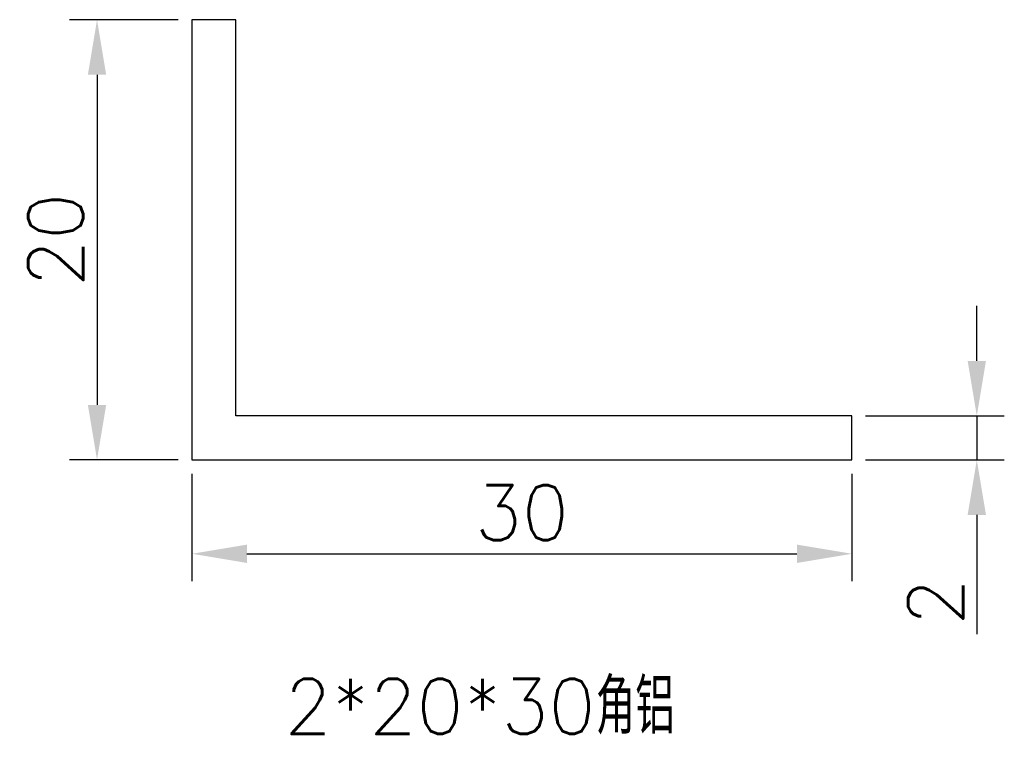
# Model space of a CAD drawing. Header units: millimetres. Extents: x 1632.3 to 1677, y 919.3 to 952.
import ezdxf

# ---------------------------------------------------------------- set-up
doc = ezdxf.new("R2010")
doc.units = ezdxf.units.MM
doc.styles.get("Standard").update_dxf_attribs({"font": 'txt', "bigfont": 'gbcbig.shx'})
doc.dimstyles.new('ISO-25', dxfattribs={"dimtxt": 2.5, "dimasz": 2.5, "dimexe": 1.25, "dimexo": 0.625, "dimtad": 1, "dimtxsty": 'Standard', "dimcen": 2.5, "dimclrd": 1, "dimclre": 1, "dimclrt": 1, "dimadec": 0, "dimazin": 0, "dimtfac": 1, "dimtmove": 0, "dimatfit": 3, "dimfxl": 1, "dimarcsym": 0})

# ---------------------------------------------------------------- blocks, each defined once
blk = doc.blocks.new('*D5')
at = {"color": 1, "lineweight": -2}
for p, q in [((1639.481, 952.047), (1634.541, 952.047)), ((1635.791, 949.547), (1635.791, 934.547)), ((1639.481, 932.047), (1634.541, 932.047))]:
    blk.add_line(p, q, dxfattribs=at)
at = {"color": 1}
for points in [[(1635.375, 949.547), (1636.208, 949.547), (1635.791, 952.047)], [(1635.375, 934.547), (1636.208, 934.547), (1635.791, 932.047)]]:
    blk.add_solid(points, dxfattribs=at)
at = {"layer": 'Defpoints', "color": 0}
for p in [(1640.106, 952.047), (1635.791, 932.047), (1640.106, 932.047)]:
    blk.add_point(p, dxfattribs=at)
at = {"color": 1, "insert": (1633.916, 942.047), "char_height": 2.5, "attachment_point": 5, "rotation": 90}
blk.add_mtext('20', dxfattribs=at)
blk = doc.blocks.new('*D6')
at = {"color": 1, "lineweight": -2}
for p, q in [((1640.106, 931.422), (1640.106, 926.532)), ((1670.106, 931.422), (1670.106, 926.532)), ((1642.606, 927.782), (1667.606, 927.782))]:
    blk.add_line(p, q, dxfattribs=at)
at = {"color": 1}
for points in [[(1642.606, 928.199), (1642.606, 927.365), (1640.106, 927.782)], [(1667.606, 928.199), (1667.606, 927.365), (1670.106, 927.782)]]:
    blk.add_solid(points, dxfattribs=at)
at = {"layer": 'Defpoints', "color": 0}
for p in [(1640.106, 932.047), (1670.106, 932.047), (1670.106, 927.782)]:
    blk.add_point(p, dxfattribs=at)
at = {"color": 1, "insert": (1655.106, 929.657), "char_height": 2.5, "attachment_point": 5}
blk.add_mtext('30', dxfattribs=at)
blk = doc.blocks.new('*D7')
at = {"color": 1, "lineweight": -2}
for p, q in [((1675.784, 936.547), (1675.784, 939.047)), ((1670.731, 934.047), (1677.034, 934.047)), ((1675.784, 934.047), (1675.784, 932.047)), ((1670.731, 932.047), (1677.034, 932.047)), ((1675.784, 929.547), (1675.784, 924.131))]:
    blk.add_line(p, q, dxfattribs=at)
at = {"color": 1}
for points in [[(1675.367, 936.547), (1676.2, 936.547), (1675.784, 934.047)], [(1675.367, 929.547), (1676.2, 929.547), (1675.784, 932.047)]]:
    blk.add_solid(points, dxfattribs=at)
at = {"layer": 'Defpoints', "color": 0}
for p in [(1670.106, 934.047), (1670.106, 932.047), (1675.784, 932.047)]:
    blk.add_point(p, dxfattribs=at)
at = {"color": 1, "insert": (1673.909, 925.589), "char_height": 2.5, "attachment_point": 5, "rotation": 90}
blk.add_mtext('2', dxfattribs=at)

msp = doc.modelspace()

# ---------------------------------------------------------------- linework, layer by layer
for p, q in [((1640.106, 952.047), (1640.106, 932.047)), ((1642.106, 952.047), (1640.106, 952.047)), ((1642.106, 934.047), (1642.106, 952.047)), ((1670.106, 934.047), (1642.106, 934.047)), ((1670.106, 932.047), (1670.106, 934.047)), ((1640.106, 932.047), (1670.106, 932.047))]:
    msp.add_line(p, q)

# ---------------------------------------------------------------- texts
at = {"insert": (1644.315, 922.098), "char_height": 2.5, "width": 28.26949, "attachment_point": 1}
msp.add_mtext('2*20*30角铝', dxfattribs=at)

# ---------------------------------------------------------------- dimensions: what is measured, and where the dimension line sits
for base, p1, p2, picture, middle in [((1635.791, 932.047), (1640.106, 952.047), (1640.106, 932.047), '*D5', (1633.916, 942.047)), ((1675.784, 932.047), (1670.106, 934.047), (1670.106, 932.047), '*D7', (1673.909, 925.589))]:
    dim = msp.add_linear_dim(base=base, p1=p1, p2=p2, angle=90, dimstyle='ISO-25')
    dim.commit()
    dim.dimension.update_dxf_attribs({"geometry": picture, "text_midpoint": middle})
dim = msp.add_linear_dim(base=(1670.106, 927.782), p1=(1640.106, 932.047), p2=(1670.106, 932.047), dimstyle='ISO-25')
dim.commit()
dim.dimension.update_dxf_attribs({"geometry": '*D6', "text_midpoint": (1655.106, 929.657)})

doc.saveas('drawing.dxf')
